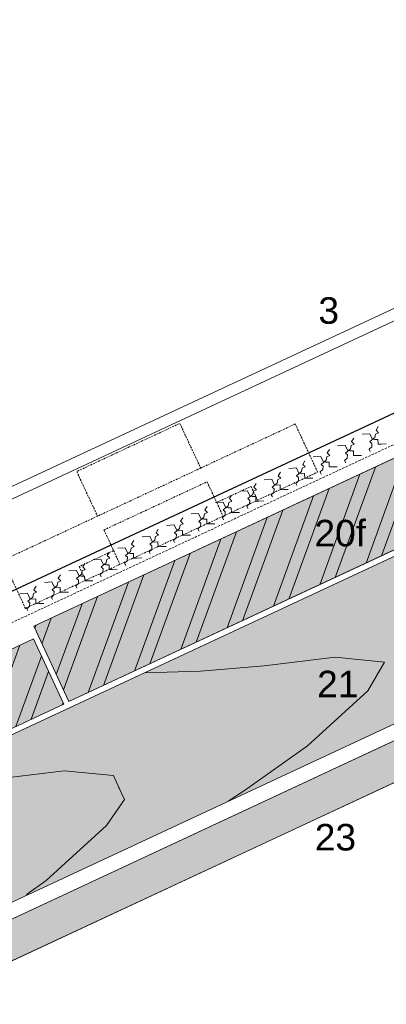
# Model space of a CAD drawing. Header units: millimetres. Extents: x -1427 to 10229, y -1578 to 5221.
# Tile 110 of 135: x -1101 to -1005, y 2090 to 2350. Entities that reach past the tile are written whole.
import ezdxf

# ---------------------------------------------------------------- set-up
doc = ezdxf.new("R2010")
doc.units = ezdxf.units.MM
doc.linetypes.add('STRICHLINIE', pattern=[0.75, 0.5, -0.25])
doc.linetypes.add('STRICHLINIE2', pattern=[9.525, 6.35, -3.175])
for name, color, linetype, lineweight in [('Brettholz Umrisslinie', 7, 'Continuous', 9), ('Holzwerkstoffplatte Schnittschraffur', 253, 'Continuous', 15), ('Holzwerkstoffplatte Umrisslinie', 7, 'Continuous', 9), ('Kantholz Ansicht Holzmaserung', 253, 'Continuous', 15), ('Kantholz Umrisslinie', 7, 'Continuous', 9), ('Schiebehaft', 7, 'STRICHLINIE', 15), ('strukturierte Trennlage', 7, 'STRICHLINIE2', 15), ('strukturierte Trennlage (X)', 7, 'Continuous', 15), ('Tragwerk Schraffur', 253, 'Continuous', 15), ('Tragwerk Umrisslinie', 7, 'Continuous', 9), ('Zink Ansicht', 7, 'Continuous', 20), ('Zink geschnitten Vollmaterial', 7, 'Continuous', 30)]:
    doc.layers.add(name, color=color, linetype=linetype, lineweight=lineweight)
doc.layers.add('LEGENDE', color=7, linetype='Continuous')
doc.layers.add('Schraffur Holz Ansicht', color=7, linetype='Continuous', true_color=0xfae9c2)
doc.layers.add('Schraffur Holz geschnitten', color=7, linetype='Continuous', true_color=0xf7dc9c)
doc.styles.get("Standard").update_dxf_attribs({"font": 'arial.ttf'})

msp = doc.modelspace()

# ---------------------------------------------------------------- hatches: boundary and pattern name
at = {"layer": 'Holzwerkstoffplatte Schnittschraffur'}
h = msp.add_hatch(dxfattribs=at)
h.set_pattern_fill('ANSI32', color=256, angle=25, style=0)
h.set_pattern_definition([(70, (-1055.65, 3167.164), (-8.95057, 3.25774), []), (70, (-1051.581, 3169.062), (-8.95057, 3.25774), [])])
edge = h.paths.add_edge_path()
edge.add_line((-815.01898, 2297.43722), (-824.28787, 2317.31441))
edge.add_line((-824.29207, 2317.31246), (-1097.54694, 2189.88744))
edge.add_line((-1088.28289, 2170.03177), (-815.01898, 2297.43722))
edge.add_line((-1088.28289, 2170.03177), (-1097.54694, 2189.88744))
h.paths.add_polyline_path([(-1025.30406, 2219.70364), (-1008.15741, 2219.70364), (-1008.15741, 2208.9649), (-1025.30406, 2208.9649)], flags=24)
h = msp.add_hatch(dxfattribs=at)
h.set_pattern_fill('ANSI32', color=256, angle=25, style=0)
h.set_pattern_definition([(70, (-1604.753, 2983.068), (-8.95057, 3.25774), []), (70, (-1600.684, 2984.966), (-8.95057, 3.25774), [])])
edge = h.paths.add_edge_path()
edge.add_line((-1097.65409, 2186.56942), (-1242.64512, 2118.92109))
edge.add_line((-1089.64222, 2169.39755), (-1097.65409, 2186.56942))
edge.add_line((-1234.63695, 2101.7475), (-1089.64222, 2169.39755))
edge.add_line((-1234.63695, 2101.7475), (-1242.64618, 2118.92336))
at = {"layer": 'Schraffur Holz Ansicht'}
h = msp.add_hatch(color=256, dxfattribs=at)
h.paths.add_polyline_path([(-814.37127, 2296.04895), (-1208.62005, 2112.20773), (-1191.71532, 2075.95541), (-797.45888, 2259.80021)])
h.paths.add_polyline_path([(-1024.61682, 2179.91479), (-1012.32145, 2179.91479), (-1012.32145, 2169.38614), (-1024.61682, 2169.38614)], flags=24)
h.paths.add_polyline_path([(-1192.08885, 2084.12654), (-1104.60357, 2124.9216), (-1101.56971, 2118.41547), (-1189.055, 2077.62042)], flags=24)
at = {"layer": 'Schraffur Holz geschnitten'}
h = msp.add_hatch(color=256, dxfattribs=at)
h.paths.add_polyline_path([(-815.01898, 2297.43722), (-824.28787, 2317.31441), (-1097.54694, 2189.88744), (-1088.28289, 2170.03177)])
h.paths.add_polyline_path([(-1025.30406, 2219.70364), (-1006.1806, 2219.70364), (-1006.1806, 2209.05562), (-1025.30406, 2209.05562)], flags=24)
h = msp.add_hatch(color=256, dxfattribs=at)
h.paths.add_polyline_path([(-1240.93083, 2115.24478), (-1234.63695, 2101.7475), (-1089.64222, 2169.39755), (-1097.65409, 2186.56942), (-1106.71626, 2182.3413), (-1104.98756, 2178.63617)])
h.paths.add_polyline_path([(-1104.98756, 2178.63617), (-1106.71626, 2182.3413), (-1242.64512, 2118.92109), (-1240.93083, 2115.24478)])
at = {"layer": 'Tragwerk Schraffur'}
msp.add_hatch(color=256, dxfattribs=at).paths.add_polyline_path([(-790.27187, 2247.70428), (-794.49805, 2256.76736), (-1183.32746, 2075.45322), (-1183.32746, 1954.6188), (-1174.38334, 1954.6188), (-1174.38334, 2068.59016)])

# ---------------------------------------------------------------- linework, layer by layer
at = {"layer": 'Brettholz Umrisslinie'}
msp.add_line((-1097.66875, 2186.56258), (-1242.6592, 2118.91453), dxfattribs=at)
at = {"layer": 'Holzwerkstoffplatte Umrisslinie'}
for p, q in [((-824.29207, 2317.31246), (-1097.54694, 2189.88744)), ((-1088.28289, 2170.03177), (-815.01898, 2297.43722)), ((-1088.28289, 2170.03177), (-1097.54694, 2189.88744)), ((-1097.65409, 2186.56942), (-1242.64512, 2118.92109)), ((-1089.64222, 2169.39755), (-1097.65409, 2186.56942)), ((-1234.63695, 2101.7475), (-1089.64222, 2169.39755))]:
    msp.add_line(p, q, dxfattribs=at)
at = {"layer": 'Kantholz Ansicht Holzmaserung'}
for p, q in [((-1036.82781, 2179.44394), (-1018.13992, 2181.76264)), ((-1018.13992, 2181.76264), (-1005.13041, 2180.46444)), ((-1005.13041, 2180.46444), (-1009.51822, 2172.86973)), ((-1068.281, 2177.6489), (-1053.63577, 2178.08136)), ((-1053.63577, 2178.08136), (-1036.82781, 2179.44394)), ((-1009.51822, 2172.86973), (-1025.4332, 2158.36996)), ((-1025.4332, 2158.36996), (-1042.04525, 2146.61196)), ((-1108.26539, 2149.49849), (-1089.57751, 2151.81719)), ((-1089.57751, 2151.81719), (-1076.56799, 2150.51899)), ((-1076.56799, 2150.51899), (-1074.93489, 2147.01678)), ((-1075.29264, 2147.74725), (-1073.65953, 2144.24504)), ((-1042.04525, 2146.61196), (-1046.33098, 2143.74925)), ((-1073.65953, 2144.24504), (-1078.4051, 2137.3808)), ((-1078.4051, 2137.3808), (-1094.32008, 2122.88103)), ((-1094.32008, 2122.88103), (-1099.48793, 2119.22323))]:
    msp.add_line(p, q, dxfattribs=at)
at = {"layer": 'Kantholz Umrisslinie'}
msp.add_lwpolyline([(-1191.71532, 2075.95541), (-1208.62005, 2112.20773), (-814.37127, 2296.04895), (-797.45888, 2259.80021), (-797.45888, 2259.80021), (-1191.71532, 2075.95541)], close=True, dxfattribs=at)
at = {"layer": 'Schiebehaft', "linetype": 'STRICHLINIE'}
for p, q in [((-1072.64528, 2237.03947), (-1059.05066, 2243.37875)), ((-1059.05066, 2243.37875), (-1053.55663, 2231.59675)), ((-1053.55663, 2231.59675), (-1028.63316, 2243.21875)), ((-1022.71651, 2230.53044), (-1028.63316, 2243.21875)), ((-1072.64528, 2237.03947), (-1086.2399, 2230.7002)), ((-1105.66932, 2207.2962), (-1053.55663, 2231.59675)), ((-1099.75267, 2194.60789), (-1022.71651, 2230.53044)), ((-1086.2399, 2230.7002), (-1080.74586, 2218.9182)), ((-1079.05539, 2215.29297), (-1051.86615, 2227.97151)), ((-1051.86615, 2227.97151), (-1047.63997, 2218.90844)), ((-1049.33044, 2222.53367), (-1040.26737, 2226.75985)), ((-1040.26737, 2226.75985), (-1038.57689, 2223.13462)), ((-1079.05539, 2215.29297), (-1074.8292, 2206.22989)), ((-1076.51968, 2209.85512), (-1085.58276, 2205.62894)), ((-1105.66932, 2207.2962), (-1099.75267, 2194.60789)), ((-1085.58276, 2205.62894), (-1083.89228, 2202.00371))]:
    msp.add_line(p, q, dxfattribs=at)
at = {"layer": 'strukturierte Trennlage', "ltscale": 0.1}
msp.add_line((-1272.64373, 2111.89776), (-825.68786, 2320.3167), dxfattribs=at)
at = {"layer": 'strukturierte Trennlage (X)'}
for p, q in [((-1011.00433, 2240.53154), (-1008.99984, 2240.6506)), ((-1008.99984, 2240.6506), (-1008.37526, 2239.31117)), ((-1007.61314, 2239.66655), (-1007.44045, 2240.56242)), ((-1007.44045, 2240.56242), (-1006.65523, 2240.92857)), ((-1007.33236, 2241.59684), (-1006.74876, 2242.51594)), ((-1006.65523, 2240.92857), (-1007.33236, 2241.59684)), ((-1017.44772, 2237.52694), (-1015.44322, 2237.646)), ((-1015.44322, 2237.646), (-1014.81864, 2236.30657)), ((-1014.05652, 2236.66195), (-1013.88383, 2237.55782)), ((-1013.88383, 2237.55782), (-1013.09861, 2237.92397)), ((-1013.77574, 2238.59225), (-1013.19214, 2239.51135)), ((-1013.09861, 2237.92397), (-1013.77574, 2238.59225)), ((-1008.93122, 2238.57397), (-1007.61314, 2239.66655)), ((-1008.40796, 2238.11509), (-1008.93122, 2238.57397)), ((-1008.46674, 2237.21611), (-1008.40796, 2238.11509)), ((-1008.37526, 2239.31117), (-1007.75339, 2239.12319)), ((-1007.75339, 2239.12319), (-1006.84051, 2239.15527)), ((-1006.84051, 2239.15527), (-1006.79634, 2237.89787)), ((-1006.79634, 2237.89787), (-1005.98792, 2237.92627)), ((-1005.98792, 2237.92627), (-1004.6787, 2237.95611)), ((-1020.32721, 2234.55322), (-1019.54199, 2234.91937)), ((-1020.21913, 2235.58765), (-1019.63552, 2236.50675)), ((-1019.54199, 2234.91937), (-1020.21913, 2235.58765)), ((-1015.3746, 2235.56937), (-1014.05652, 2236.66195)), ((-1014.85134, 2235.11049), (-1015.3746, 2235.56937)), ((-1014.91012, 2234.21151), (-1014.85134, 2235.11049)), ((-1014.81864, 2236.30657), (-1014.19677, 2236.1186)), ((-1014.19677, 2236.1186), (-1013.28389, 2236.15067)), ((-1013.28389, 2236.15067), (-1013.23972, 2234.89327)), ((-1013.23972, 2234.89327), (-1012.4313, 2234.92167)), ((-1012.4313, 2234.92167), (-1011.12209, 2234.95151)), ((-1009.16277, 2236.58228), (-1008.46674, 2237.21611)), ((-1008.88809, 2235.99324), (-1009.16277, 2236.58228)), ((-1026.66251, 2232.58305), (-1026.07891, 2233.50215)), ((-1025.98537, 2231.91478), (-1026.66251, 2232.58305)), ((-1023.8911, 2234.52234), (-1021.88661, 2234.6414)), ((-1021.88661, 2234.6414), (-1021.26202, 2233.30197)), ((-1021.81798, 2232.56477), (-1020.4999, 2233.65735)), ((-1021.29472, 2232.10589), (-1021.81798, 2232.56477)), ((-1021.26202, 2233.30197), (-1020.64016, 2233.114)), ((-1020.64016, 2233.114), (-1019.72728, 2233.14607)), ((-1020.4999, 2233.65735), (-1020.32721, 2234.55322)), ((-1019.72728, 2233.14607), (-1019.6831, 2231.88867)), ((-1015.60615, 2233.57769), (-1014.91012, 2234.21151)), ((-1015.33147, 2232.98864), (-1015.60615, 2233.57769)), ((-1033.10589, 2229.57845), (-1032.52229, 2230.49755)), ((-1030.33448, 2231.51774), (-1028.32999, 2231.6368)), ((-1028.32999, 2231.6368), (-1027.7054, 2230.29737)), ((-1028.26136, 2229.56017), (-1026.94328, 2230.65276)), ((-1027.7054, 2230.29737), (-1027.08354, 2230.1094)), ((-1027.08354, 2230.1094), (-1026.17066, 2230.14147)), ((-1026.94328, 2230.65276), (-1026.77059, 2231.54862)), ((-1026.77059, 2231.54862), (-1025.98537, 2231.91478)), ((-1026.17066, 2230.14147), (-1026.12648, 2228.88408)), ((-1022.04953, 2230.57309), (-1021.3535, 2231.20692)), ((-1021.77486, 2229.98405), (-1022.04953, 2230.57309)), ((-1021.3535, 2231.20692), (-1021.29472, 2232.10589)), ((-1019.6831, 2231.88867), (-1018.87468, 2231.91708)), ((-1018.87468, 2231.91708), (-1017.56547, 2231.94692)), ((-1039.54927, 2226.57385), (-1038.96567, 2227.49295)), ((-1036.77786, 2228.51314), (-1034.77337, 2228.6322)), ((-1034.77337, 2228.6322), (-1034.14878, 2227.29278)), ((-1034.70474, 2226.55557), (-1033.38667, 2227.64816)), ((-1034.14878, 2227.29278), (-1033.52692, 2227.1048)), ((-1033.52692, 2227.1048), (-1032.61404, 2227.13687)), ((-1033.38667, 2227.64816), (-1033.21397, 2228.54402)), ((-1033.21397, 2228.54402), (-1032.42875, 2228.91018)), ((-1032.42875, 2228.91018), (-1033.10589, 2229.57845)), ((-1032.61404, 2227.13687), (-1032.56986, 2225.87948)), ((-1028.49291, 2227.56849), (-1027.79688, 2228.20232)), ((-1028.21824, 2226.97945), (-1028.49291, 2227.56849)), ((-1027.7381, 2229.10129), (-1028.26136, 2229.56017)), ((-1027.79688, 2228.20232), (-1027.7381, 2229.10129)), ((-1026.12648, 2228.88408), (-1025.31806, 2228.91248)), ((-1025.31806, 2228.91248), (-1024.00885, 2228.94232)), ((-1045.99265, 2223.56926), (-1045.40905, 2224.48835)), ((-1043.22124, 2225.50855), (-1041.21675, 2225.6276)), ((-1041.21675, 2225.6276), (-1040.59217, 2224.28818)), ((-1041.14812, 2223.55097), (-1039.83005, 2224.64356)), ((-1039.83005, 2224.64356), (-1039.65735, 2225.53943)), ((-1039.65735, 2225.53943), (-1038.87214, 2225.90558)), ((-1038.87214, 2225.90558), (-1039.54927, 2226.57385)), ((-1034.93629, 2224.56389), (-1034.24027, 2225.19772)), ((-1034.66162, 2223.97485), (-1034.93629, 2224.56389)), ((-1034.18149, 2226.0967), (-1034.70474, 2226.55557)), ((-1034.24027, 2225.19772), (-1034.18149, 2226.0967)), ((-1032.56986, 2225.87948), (-1031.76145, 2225.90788)), ((-1031.76145, 2225.90788), (-1030.45223, 2225.93772)), ((-1049.66462, 2222.50395), (-1047.66013, 2222.62301)), ((-1047.66013, 2222.62301), (-1047.03555, 2221.28358)), ((-1046.27343, 2221.63896), (-1046.10074, 2222.53483)), ((-1046.10074, 2222.53483), (-1045.31552, 2222.90098)), ((-1045.31552, 2222.90098), (-1045.99265, 2223.56926)), ((-1041.37968, 2221.55929), (-1040.68365, 2222.19312)), ((-1040.62487, 2223.0921), (-1041.14812, 2223.55097)), ((-1040.68365, 2222.19312), (-1040.62487, 2223.0921)), ((-1040.59217, 2224.28818), (-1039.9703, 2224.1002)), ((-1039.9703, 2224.1002), (-1039.05742, 2224.13227)), ((-1039.05742, 2224.13227), (-1039.01325, 2222.87488)), ((-1039.01325, 2222.87488), (-1038.20483, 2222.90328)), ((-1038.20483, 2222.90328), (-1036.89561, 2222.93312)), ((-1056.10801, 2219.49935), (-1054.10351, 2219.61841)), ((-1054.10351, 2219.61841), (-1053.47893, 2218.27898)), ((-1052.71681, 2218.63436), (-1052.54412, 2219.53023)), ((-1052.54412, 2219.53023), (-1051.7589, 2219.89638)), ((-1052.43603, 2220.56466), (-1051.85243, 2221.48376)), ((-1051.7589, 2219.89638), (-1052.43603, 2220.56466)), ((-1047.59151, 2220.54638), (-1046.27343, 2221.63896)), ((-1047.06825, 2220.0875), (-1047.59151, 2220.54638)), ((-1047.12703, 2219.18852), (-1047.06825, 2220.0875)), ((-1047.03555, 2221.28358), (-1046.41368, 2221.0956)), ((-1046.41368, 2221.0956), (-1045.5008, 2221.12768)), ((-1045.5008, 2221.12768), (-1045.45663, 2219.87028)), ((-1045.45663, 2219.87028), (-1044.64821, 2219.89868)), ((-1044.64821, 2219.89868), (-1043.33899, 2219.92852)), ((-1041.105, 2220.97025), (-1041.37968, 2221.55929)), ((-1058.9875, 2216.52563), (-1058.20228, 2216.89178)), ((-1058.87942, 2217.56006), (-1058.29581, 2218.47916)), ((-1058.20228, 2216.89178), (-1058.87942, 2217.56006)), ((-1054.03489, 2217.54178), (-1052.71681, 2218.63436)), ((-1053.51163, 2217.0829), (-1054.03489, 2217.54178)), ((-1053.57041, 2216.18392), (-1053.51163, 2217.0829)), ((-1053.47893, 2218.27898), (-1052.85706, 2218.09101)), ((-1052.85706, 2218.09101), (-1051.94418, 2218.12308)), ((-1051.94418, 2218.12308), (-1051.90001, 2216.86568)), ((-1051.90001, 2216.86568), (-1051.09159, 2216.89409)), ((-1051.09159, 2216.89409), (-1049.78238, 2216.92392)), ((-1047.82306, 2218.55469), (-1047.12703, 2219.18852)), ((-1047.54838, 2217.96565), (-1047.82306, 2218.55469)), ((-1065.3228, 2214.55546), (-1064.7392, 2215.47456)), ((-1064.64566, 2213.88719), (-1065.3228, 2214.55546)), ((-1062.55139, 2216.49475), (-1060.5469, 2216.61381)), ((-1060.5469, 2216.61381), (-1059.92231, 2215.27438)), ((-1060.47827, 2214.53718), (-1059.16019, 2215.62977)), ((-1059.95501, 2214.0783), (-1060.47827, 2214.53718)), ((-1059.92231, 2215.27438), (-1059.30045, 2215.08641)), ((-1059.30045, 2215.08641), (-1058.38757, 2215.11848)), ((-1059.16019, 2215.62977), (-1058.9875, 2216.52563)), ((-1058.38757, 2215.11848), (-1058.34339, 2213.86109)), ((-1054.26644, 2215.5501), (-1053.57041, 2216.18392)), ((-1053.99176, 2214.96105), (-1054.26644, 2215.5501)), ((-1071.76618, 2211.55086), (-1071.18258, 2212.46996)), ((-1071.08904, 2210.88259), (-1071.76618, 2211.55086)), ((-1068.99477, 2213.49015), (-1066.99028, 2213.60921)), ((-1066.99028, 2213.60921), (-1066.36569, 2212.26979)), ((-1066.92165, 2211.53258), (-1065.60357, 2212.62517)), ((-1066.39839, 2211.0737), (-1066.92165, 2211.53258)), ((-1066.36569, 2212.26979), (-1065.74383, 2212.08181)), ((-1065.74383, 2212.08181), (-1064.83095, 2212.11388)), ((-1065.60357, 2212.62517), (-1065.43088, 2213.52103)), ((-1065.43088, 2213.52103), (-1064.64566, 2213.88719)), ((-1064.83095, 2212.11388), (-1064.78677, 2210.85649)), ((-1060.70982, 2212.5455), (-1060.01379, 2213.17933)), ((-1060.43515, 2211.95646), (-1060.70982, 2212.5455)), ((-1060.01379, 2213.17933), (-1059.95501, 2214.0783)), ((-1058.34339, 2213.86109), (-1057.53497, 2213.88949)), ((-1057.53497, 2213.88949), (-1056.22576, 2213.91933)), ((-1078.20956, 2208.54626), (-1077.62596, 2209.46536)), ((-1075.43815, 2210.48556), (-1073.43366, 2210.60461)), ((-1073.43366, 2210.60461), (-1072.80907, 2209.26519)), ((-1073.36503, 2208.52798), (-1072.04696, 2209.62057)), ((-1072.80907, 2209.26519), (-1072.18721, 2209.07721)), ((-1072.18721, 2209.07721), (-1071.27433, 2209.10928)), ((-1072.04696, 2209.62057), (-1071.87426, 2210.51644)), ((-1071.87426, 2210.51644), (-1071.08904, 2210.88259)), ((-1071.27433, 2209.10928), (-1071.23015, 2207.85189)), ((-1067.1532, 2209.5409), (-1066.45717, 2210.17473)), ((-1066.87853, 2208.95186), (-1067.1532, 2209.5409)), ((-1066.45717, 2210.17473), (-1066.39839, 2211.0737)), ((-1064.78677, 2210.85649), (-1063.97835, 2210.88489)), ((-1063.97835, 2210.88489), (-1062.66914, 2210.91473)), ((-1084.65294, 2205.54167), (-1084.06934, 2206.46077)), ((-1081.88153, 2207.48096), (-1079.87704, 2207.60002)), ((-1079.87704, 2207.60002), (-1079.25246, 2206.26059)), ((-1079.80841, 2205.52339), (-1078.49034, 2206.61597)), ((-1078.49034, 2206.61597), (-1078.31764, 2207.51184)), ((-1078.31764, 2207.51184), (-1077.53243, 2207.87799)), ((-1077.53243, 2207.87799), (-1078.20956, 2208.54626)), ((-1073.59658, 2206.5363), (-1072.90056, 2207.17013)), ((-1073.32191, 2205.94726), (-1073.59658, 2206.5363)), ((-1072.84178, 2208.06911), (-1073.36503, 2208.52798)), ((-1072.90056, 2207.17013), (-1072.84178, 2208.06911)), ((-1071.23015, 2207.85189), (-1070.42174, 2207.88029)), ((-1070.42174, 2207.88029), (-1069.11252, 2207.91013)), ((-1088.32491, 2204.47636), (-1086.32042, 2204.59542)), ((-1086.32042, 2204.59542), (-1085.69584, 2203.25599)), ((-1084.93372, 2203.61137), (-1084.76103, 2204.50724)), ((-1084.76103, 2204.50724), (-1083.97581, 2204.87339)), ((-1083.97581, 2204.87339), (-1084.65294, 2205.54167)), ((-1080.03997, 2203.5317), (-1079.34394, 2204.16553)), ((-1079.28516, 2205.06451), (-1079.80841, 2205.52339)), ((-1079.34394, 2204.16553), (-1079.28516, 2205.06451)), ((-1079.25246, 2206.26059), (-1078.63059, 2206.07261)), ((-1078.63059, 2206.07261), (-1077.71771, 2206.10469)), ((-1077.71771, 2206.10469), (-1077.67354, 2204.84729)), ((-1077.67354, 2204.84729), (-1076.86512, 2204.87569)), ((-1076.86512, 2204.87569), (-1075.5559, 2204.90553)), ((-1094.7683, 2201.47176), (-1092.7638, 2201.59082)), ((-1092.7638, 2201.59082), (-1092.13922, 2200.25139)), ((-1091.3771, 2200.60677), (-1091.20441, 2201.50264)), ((-1091.20441, 2201.50264), (-1090.41919, 2201.86879)), ((-1091.09632, 2202.53707), (-1090.51272, 2203.45617)), ((-1090.41919, 2201.86879), (-1091.09632, 2202.53707)), ((-1086.48335, 2200.52711), (-1085.78732, 2201.16093)), ((-1086.2518, 2202.51879), (-1084.93372, 2203.61137)), ((-1085.72854, 2202.05991), (-1086.2518, 2202.51879)), ((-1085.78732, 2201.16093), (-1085.72854, 2202.05991)), ((-1085.69584, 2203.25599), (-1085.07397, 2203.06802)), ((-1085.07397, 2203.06802), (-1084.16109, 2203.10009)), ((-1084.16109, 2203.10009), (-1084.11692, 2201.84269)), ((-1084.11692, 2201.84269), (-1083.3085, 2201.87109)), ((-1083.3085, 2201.87109), (-1081.99928, 2201.90093)), ((-1079.76529, 2202.94266), (-1080.03997, 2203.5317)), ((-1101.21168, 2198.46716), (-1099.20719, 2198.58622)), ((-1099.20719, 2198.58622), (-1098.5826, 2197.24679)), ((-1097.64779, 2198.49804), (-1096.86257, 2198.86419)), ((-1097.53971, 2199.53247), (-1096.9561, 2200.45157)), ((-1096.86257, 2198.86419), (-1097.53971, 2199.53247)), ((-1092.69518, 2199.51419), (-1091.3771, 2200.60677)), ((-1092.17192, 2199.05531), (-1092.69518, 2199.51419)), ((-1092.2307, 2198.15634), (-1092.17192, 2199.05531)), ((-1092.13922, 2200.25139), (-1091.51735, 2200.06342)), ((-1091.51735, 2200.06342), (-1090.60447, 2200.09549)), ((-1090.60447, 2200.09549), (-1090.5603, 2198.83809)), ((-1090.5603, 2198.83809), (-1089.75188, 2198.8665)), ((-1089.75188, 2198.8665), (-1088.44267, 2198.89634)), ((-1086.20867, 2199.93806), (-1086.48335, 2200.52711)), ((-1099.13856, 2196.50959), (-1097.82048, 2197.60218)), ((-1098.6153, 2196.05071), (-1099.13856, 2196.50959)), ((-1098.67408, 2195.15174), (-1098.6153, 2196.05071)), ((-1098.5826, 2197.24679), (-1097.96074, 2197.05882)), ((-1097.96074, 2197.05882), (-1097.04786, 2197.09089)), ((-1097.82048, 2197.60218), (-1097.64779, 2198.49804)), ((-1097.04786, 2197.09089), (-1097.00368, 2195.8335)), ((-1092.92673, 2197.52251), (-1092.2307, 2198.15634)), ((-1092.65205, 2196.93347), (-1092.92673, 2197.52251)), ((-1099.37011, 2194.51791), (-1098.67408, 2195.15174)), ((-1099.09544, 2193.92887), (-1099.37011, 2194.51791)), ((-1097.00368, 2195.8335), (-1096.19526, 2195.8619)), ((-1096.19526, 2195.8619), (-1094.88605, 2195.89174))]:
    msp.add_line(p, q, dxfattribs=at)
at = {"layer": 'Tragwerk Schraffur'}
for points in [[(-824.29207, 2317.31246), (-1097.54694, 2189.88744)], [(-1088.28289, 2170.03177), (-815.01898, 2297.43722)], [(-1088.28289, 2170.03177), (-1097.54694, 2189.88744)]]:
    msp.add_lwpolyline(points, dxfattribs=at)
at = {"layer": 'Tragwerk Umrisslinie'}
for p, q in [((-1183.32746, 2075.45322), (-795.7684, 2256.17498)), ((-1174.38334, 2068.59016), (-791.53954, 2247.11315))]:
    msp.add_line(p, q, dxfattribs=at)
msp.add_lwpolyline([(-790.27187, 2247.70428), (-794.49805, 2256.76736), (-1183.32746, 2075.45322), (-1183.32746, 1954.6188), (-1174.38334, 1954.6188), (-1174.38334, 2068.59016)], close=True, dxfattribs=at)
at = {"layer": 'Zink Ansicht'}
for p, q in [((-1302.40175, 2133.90076), (-839.43657, 2349.8009)), ((-1301.68202, 2130.92622), (-838.16872, 2347.08198))]:
    msp.add_line(p, q, dxfattribs=at)
at = {"layer": 'Zink geschnitten Vollmaterial'}
msp.add_line((-1317.37703, 2099.33322), (-828.88388, 2327.17059), dxfattribs=at)

# ---------------------------------------------------------------- texts
at = {"layer": 'LEGENDE', "char_height": 7, "width": 9.8467545, "attachment_point": 1}
for s, insert in [('3', (-1022.52556, 2276.63297)), ('20f', (-1023.55406, 2217.95364)), ('21', (-1022.86682, 2178.16479)), ('23', (-1023.47317, 2137.78526))]:
    msp.add_mtext(s, dxfattribs=dict(at, insert=insert))

doc.saveas('drawing.dxf')
